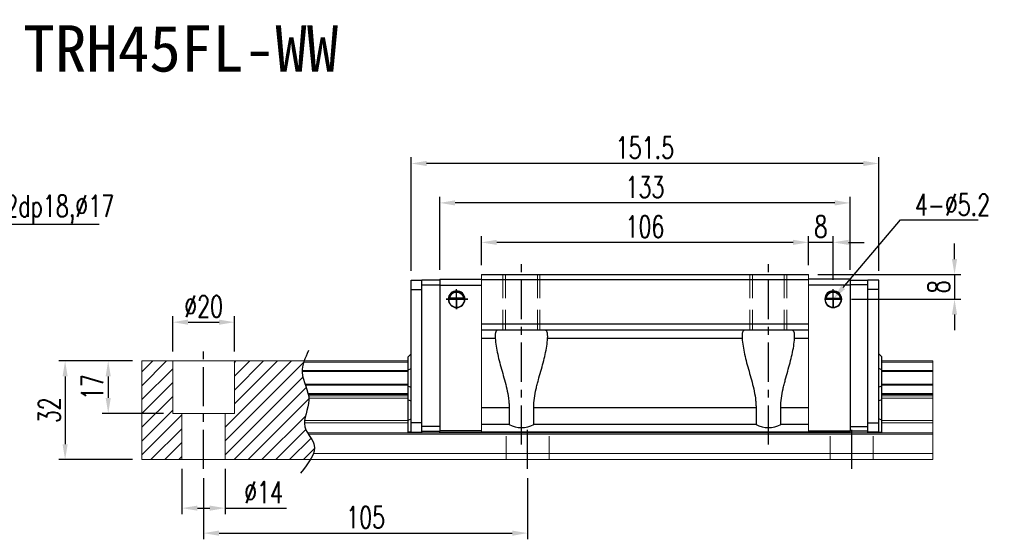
# Model space of a CAD drawing. Header units: millimetres. Extents: x 1358 to 1860, y 659 to 1074.
# Tile 3 of 3: x 1541 to 1860, y 659 to 828. Entities that reach past the tile are written whole.
import ezdxf
from ezdxf import colors
from ezdxf.entities.mleader import LeaderData, LeaderLine
from ezdxf.enums import TextEntityAlignment as Align
from ezdxf.math import Vec2, Vec3

# ---------------------------------------------------------------- set-up
doc = ezdxf.new("R2010")
doc.units = ezdxf.units.MM
doc.header["$LTSCALE"] = 2
doc.header["$PDSIZE"] = -1
for name, pattern in [('CENTER', [10.16, 6.35, -1.27, 1.27, -1.27]), ('DASHED', [0.75, 0.5, -0.25]), ('HIDDEN', [1.905, 1.27, -0.635])]:
    doc.linetypes.add(name, pattern=pattern)
for name, color, linetype in [('2', 7, 'Continuous'), ('CHA', 2, 'Continuous'), ('CL', 1, 'CENTER'), ('DIM', 4, 'Continuous'), ('HID', 2, 'DASHED'), ('OUT', 3, 'Continuous')]:
    doc.layers.add(name, color=color, linetype=linetype)
doc.styles.add('DIM-7', font='SIMPLEX.shx', dxfattribs={"width": 0.7, "bigfont": 'chineset.shx'})
doc.styles.add('T', font='kaiu.ttf')
doc.dimstyles.new('CNS', dxfattribs={"dimtxt": 3.5, "dimasz": 2.5, "dimexe": 1, "dimexo": 1.5, "dimgap": 0.09, "dimtad": 0, "dimdsep": 46, "dimtxsty": 'DIM-7', "dimcen": 0.09, "dimclrd": 1, "dimclre": 1, "dimclrt": 4, "dimadec": 0, "dimazin": 0, "dimtfac": 1, "dimtix": 1, "dimtmove": 2, "dimatfit": 3, "dimfxl": 1, "dimtvp": 0.971429, "dimtolj": 1, "dimarcsym": 0})

# ---------------------------------------------------------------- blocks, each defined once
blk = doc.blocks.new('*D4')
at = {"color": 7, "lineweight": -2}
for p, q in [((1600.79, 679.03), (1600.79, 659.22)), ((1705.79, 679.03), (1705.79, 659.22)), ((1605.79, 661.22), (1700.79, 661.22))]:
    blk.add_line(p, q, dxfattribs=at)
at = {"color": 7}
for points in [[(1605.79, 662.05), (1605.79, 660.38), (1600.79, 661.22)], [(1700.79, 662.05), (1700.79, 660.38), (1705.79, 661.22)]]:
    blk.add_solid(points, dxfattribs=at)
at = {"layer": 'DEFPOINTS', "color": 0}
for p in [(1600.79, 682.03), (1705.79, 682.03), (1705.79, 661.22)]:
    blk.add_point(p, dxfattribs=at)
at = {"color": 7, "insert": (1653.29, 666.32), "char_height": 7, "attachment_point": 5, "style": 'DIM-7'}
blk.add_mtext('\\A1;105', dxfattribs=at)
blk = doc.blocks.new('*D11')
at = {"color": 7, "lineweight": -2}
for p, q in [((1590.79, 720.03), (1590.79, 731.58)), ((1610.79, 720.03), (1610.79, 731.58)), ((1595.79, 729.58), (1605.79, 729.58))]:
    blk.add_line(p, q, dxfattribs=at)
at = {"color": 7}
for points in [[(1595.79, 730.42), (1595.79, 728.75), (1590.79, 729.58)], [(1605.79, 730.42), (1605.79, 728.75), (1610.79, 729.58)]]:
    blk.add_solid(points, dxfattribs=at)
at = {"layer": 'DEFPOINTS', "color": 0}
for p in [(1610.79, 729.58), (1590.79, 717.03), (1610.79, 717.03)]:
    blk.add_point(p, dxfattribs=at)
at = {"color": 7, "insert": (1600.79, 734.68), "char_height": 7, "attachment_point": 5, "style": 'DIM-7'}
blk.add_mtext('\\A1;%%C20', dxfattribs=at)
blk = doc.blocks.new('*D12')
at = {"color": 7, "lineweight": -2}
for p, q in [((1577.79, 717.03), (1567.89, 717.03)), ((1569.89, 712.03), (1569.89, 705.03)), ((1587.79, 700.03), (1567.89, 700.03))]:
    blk.add_line(p, q, dxfattribs=at)
at = {"color": 7}
for points in [[(1569.06, 712.03), (1570.72, 712.03), (1569.89, 717.03)], [(1569.06, 705.03), (1570.72, 705.03), (1569.89, 700.03)]]:
    blk.add_solid(points, dxfattribs=at)
at = {"layer": 'DEFPOINTS', "color": 0}
for p in [(1580.79, 717.03), (1569.89, 700.03), (1590.79, 700.03)]:
    blk.add_point(p, dxfattribs=at)
at = {"color": 7, "insert": (1564.79, 708.53), "char_height": 7, "attachment_point": 5, "rotation": 90, "style": 'DIM-7'}
blk.add_mtext('\\A1;17', dxfattribs=at)
blk = doc.blocks.new('*D13')
at = {"color": 7, "lineweight": -2}
for p, q in [((1577.79, 717.03), (1553.93, 717.03)), ((1555.93, 712.03), (1555.93, 690.03)), ((1577.79, 685.03), (1553.93, 685.03))]:
    blk.add_line(p, q, dxfattribs=at)
at = {"color": 7}
for points in [[(1555.1, 712.03), (1556.76, 712.03), (1555.93, 717.03)], [(1555.1, 690.03), (1556.76, 690.03), (1555.93, 685.03)]]:
    blk.add_solid(points, dxfattribs=at)
at = {"layer": 'DEFPOINTS', "color": 0}
for p in [(1580.79, 717.03), (1555.93, 685.03), (1580.79, 685.03)]:
    blk.add_point(p, dxfattribs=at)
at = {"color": 7, "insert": (1550.83, 701.03), "char_height": 7, "attachment_point": 5, "rotation": 90, "style": 'DIM-7'}
blk.add_mtext('\\A1;32', dxfattribs=at)
blk = doc.blocks.new('*D14')
at = {"color": 7, "lineweight": -2}
for p, q in [((1796.79, 748.03), (1796.79, 757.45)), ((1804.79, 743.27), (1804.79, 757.45)), ((1791.79, 755.45), (1786.79, 755.45)), ((1804.79, 755.45), (1796.79, 755.45)), ((1809.79, 755.45), (1814.79, 755.45))]:
    blk.add_line(p, q, dxfattribs=at)
at = {"color": 7}
for points in [[(1791.79, 756.28), (1791.79, 754.62), (1796.79, 755.45)], [(1809.79, 756.28), (1809.79, 754.62), (1804.79, 755.45)]]:
    blk.add_solid(points, dxfattribs=at)
at = {"layer": 'DEFPOINTS', "color": 0}
for p in [(1796.79, 755.45), (1796.79, 745.03), (1804.79, 740.27)]:
    blk.add_point(p, dxfattribs=at)
at = {"color": 7, "insert": (1800.79, 760.55), "char_height": 7, "attachment_point": 5, "style": 'DIM-7'}
blk.add_mtext('\\A1;8', dxfattribs=at)
blk = doc.blocks.new('*D16')
at = {"color": 7, "lineweight": -2}
for p, q in [((1690.79, 748.03), (1690.79, 757.45)), ((1796.79, 748.03), (1796.79, 757.45)), ((1791.79, 755.45), (1695.79, 755.45))]:
    blk.add_line(p, q, dxfattribs=at)
at = {"color": 7}
for points in [[(1695.79, 756.28), (1695.79, 754.62), (1690.79, 755.45)], [(1791.79, 756.28), (1791.79, 754.62), (1796.79, 755.45)]]:
    blk.add_solid(points, dxfattribs=at)
at = {"layer": 'DEFPOINTS', "color": 0}
for p in [(1690.79, 755.45), (1690.79, 745.03), (1796.79, 745.03)]:
    blk.add_point(p, dxfattribs=at)
at = {"color": 7, "insert": (1743.79, 760.55), "char_height": 7, "attachment_point": 5, "style": 'DIM-7'}
blk.add_mtext('\\A1;106', dxfattribs=at)
blk = doc.blocks.new('*D17')
at = {"color": 7, "lineweight": -2}
for p, q in [((1677.29, 746.53), (1677.29, 770.24)), ((1810.29, 746.53), (1810.29, 770.24)), ((1805.29, 768.24), (1682.29, 768.24))]:
    blk.add_line(p, q, dxfattribs=at)
at = {"color": 7}
for points in [[(1682.29, 769.08), (1682.29, 767.41), (1677.29, 768.24)], [(1805.29, 769.08), (1805.29, 767.41), (1810.29, 768.24)]]:
    blk.add_solid(points, dxfattribs=at)
at = {"layer": 'DEFPOINTS', "color": 0}
for p in [(1677.29, 768.24), (1677.29, 743.53), (1810.29, 743.53)]:
    blk.add_point(p, dxfattribs=at)
at = {"color": 7, "insert": (1743.79, 773.34), "char_height": 7, "attachment_point": 5, "style": 'DIM-7'}
blk.add_mtext('\\A1;133', dxfattribs=at)
blk = doc.blocks.new('*D18')
at = {"color": 7, "lineweight": -2}
for p, q in [((1844.1, 750.03), (1844.1, 755.03)), ((1799.79, 745.03), (1846.1, 745.03)), ((1844.1, 745.03), (1844.1, 737.03)), ((1810.74, 737.03), (1846.1, 737.03)), ((1844.1, 732.03), (1844.1, 727.03))]:
    blk.add_line(p, q, dxfattribs=at)
at = {"color": 7}
for points in [[(1843.26, 750.03), (1844.93, 750.03), (1844.1, 745.03)], [(1843.26, 732.03), (1844.93, 732.03), (1844.1, 737.03)]]:
    blk.add_solid(points, dxfattribs=at)
at = {"layer": 'DEFPOINTS', "color": 0}
for p in [(1796.79, 745.03), (1807.74, 737.03), (1844.1, 737.03)]:
    blk.add_point(p, dxfattribs=at)
at = {"color": 7, "insert": (1839, 741.03), "char_height": 7, "attachment_point": 5, "rotation": 90, "style": 'DIM-7'}
blk.add_mtext('\\A1;8', dxfattribs=at)
blk = doc.blocks.new('*D20')
at = {"layer": 'DEFPOINTS', "color": 0}
for p in [(1668.04, 781.02), (1668.04, 743.18), (1819.54, 743.18)]:
    blk.add_point(p, dxfattribs=at)
at = {"layer": 'DIM', "color": 7, "lineweight": -2}
for p, q in [((1668.04, 746.18), (1668.04, 783.02)), ((1819.54, 746.18), (1819.54, 783.02)), ((1814.54, 781.02), (1673.04, 781.02))]:
    blk.add_line(p, q, dxfattribs=at)
at = {"layer": 'DIM', "color": 7}
for points in [[(1673.04, 781.85), (1673.04, 780.18), (1668.04, 781.02)], [(1814.54, 781.85), (1814.54, 780.18), (1819.54, 781.02)]]:
    blk.add_solid(points, dxfattribs=at)
at = {"layer": 'DIM', "color": 7, "insert": (1743.79, 786.12), "char_height": 7, "attachment_point": 5, "style": 'DIM-7'}
blk.add_mtext('\\A1;151.5', dxfattribs=at)
blk = doc.blocks.new('*D29')
at = {"color": 7, "lineweight": -2}
for p, q in [((1593.79, 682.03), (1593.79, 667.32)), ((1607.79, 682.03), (1607.79, 667.32)), ((1598.79, 669.32), (1602.79, 669.32)), ((1607.79, 669.32), (1627.65, 669.32))]:
    blk.add_line(p, q, dxfattribs=at)
at = {"color": 7}
for points in [[(1598.79, 670.15), (1598.79, 668.49), (1593.79, 669.32)], [(1602.79, 670.15), (1602.79, 668.49), (1607.79, 669.32)]]:
    blk.add_solid(points, dxfattribs=at)
at = {"layer": 'DEFPOINTS', "color": 0}
for p in [(1593.79, 685.03), (1607.79, 685.03), (1607.79, 669.32)]:
    blk.add_point(p, dxfattribs=at)
at = {"color": 7, "insert": (1620.22, 674.42), "char_height": 7, "attachment_point": 5, "style": 'DIM-7'}
blk.add_mtext('\\A1;%%C14', dxfattribs=at)

msp = doc.modelspace()

# ---------------------------------------------------------------- hatches: boundary and pattern name
at = {"layer": 'DIM'}
h = msp.add_hatch(dxfattribs=at)
h.set_pattern_fill('ANSI31', color=0, style=0)
h.set_pattern_definition([(45, (1276.839, 544.25), (-2.245064, 2.245064), [])])
edge = h.paths.add_edge_path()
edge.add_spline(control_points=[(1633.689, 709.462), (1633.224, 710.764), (1632.763, 712.14), (1632.719, 713.517), (1632.718, 713.602)], knot_values=[7.0410379, 7.0410379, 7.0410379, 7.0410379, 11.0834181, 11.3490412, 11.3490412, 11.3490412, 11.3490412], degree=3, periodic=0)
edge.add_spline(control_points=[(1632.718, 713.602), (1632.717, 713.7), (1632.717, 713.798), (1632.72, 713.896)], knot_values=[6.7346274, 6.7346274, 6.7346274, 6.7346274, 7.0410379, 7.0410379, 7.0410379, 7.0410379], degree=3, periodic=0)
edge.add_spline(control_points=[(1632.72, 713.896), (1632.745, 714.799), (1632.935, 715.703), (1633.221, 716.607)], knot_values=[3.908874, 3.908874, 3.908874, 3.908874, 6.7346274, 6.7346274, 6.7346274, 6.7346274], degree=3, periodic=0)
edge.add_spline(control_points=[(1633.221, 716.607), (1633.266, 716.749), (1633.313, 716.89), (1633.362, 717.032)], knot_values=[3.466366, 3.466366, 3.466366, 3.466366, 3.908874, 3.908874, 3.908874, 3.908874], degree=3, periodic=0)
edge.add_line((1633.359, 717.032), (1610.787, 717.032))
edge.add_line((1610.787, 717.032), (1610.787, 700.032))
edge.add_line((1610.787, 700.032), (1607.787, 700.032))
edge.add_line((1607.787, 700.032), (1607.787, 685.032))
edge.add_line((1607.787, 685.032), (1635.43, 685.032))
edge.add_spline(control_points=[(1635.43, 685.032), (1635.834, 685.702), (1636.165, 686.37), (1636.391, 687.032)], knot_values=[35.0876755, 35.0876755, 35.0876755, 35.0876755, 37.2888756, 37.2888756, 37.2888756, 37.2888756], degree=3, periodic=0)
edge.add_spline(control_points=[(1636.391, 687.032), (1636.749, 688.086), (1636.931, 690.209), (1635.431, 692.257), (1634.75, 693.325)], knot_values=[27.949439, 27.949439, 27.949439, 27.949439, 31.4503537, 35.0876755, 35.0876755, 35.0876755, 35.0876755], degree=3, periodic=0)
edge.add_spline(control_points=[(1634.75, 693.325), (1634.675, 693.442), (1634.601, 693.56), (1634.529, 693.678)], knot_values=[27.5490533, 27.5490533, 27.5490533, 27.5490533, 27.949439, 27.949439, 27.949439, 27.949439], degree=3, periodic=0)
edge.add_spline(control_points=[(1634.529, 693.678), (1634.127, 694.336), (1633.564, 695.416), (1633.451, 696.551), (1633.455, 696.989)], knot_values=[23.9494384, 23.9494384, 23.9494384, 23.9494384, 26.1777675, 27.5490533, 27.5490533, 27.5490533, 27.5490533], degree=3, periodic=0)
edge.add_spline(control_points=[(1633.455, 696.989), (1633.458, 697.223), (1633.474, 697.459), (1633.501, 697.696)], knot_values=[23.2175338, 23.2175338, 23.2175338, 23.2175338, 23.9494384, 23.9494384, 23.9494384, 23.9494384], degree=3, periodic=0)
edge.add_spline(control_points=[(1633.501, 697.696), (1633.744, 699.837), (1634.989, 702.332), (1634.914, 704.748), (1634.897, 704.971)], knot_values=[15.9420699, 15.9420699, 15.9420699, 15.9420699, 22.5462419, 23.2175338, 23.2175338, 23.2175338, 23.2175338], degree=3, periodic=0)
edge.add_spline(control_points=[(1634.897, 704.971), (1634.88, 705.207), (1634.851, 705.443), (1634.813, 705.678)], knot_values=[15.228195, 15.228195, 15.228195, 15.228195, 15.9420699, 15.9420699, 15.9420699, 15.9420699], degree=3, periodic=0)
edge.add_spline(control_points=[(1634.813, 705.678), (1634.786, 705.845), (1634.755, 706.012), (1634.72, 706.178)], knot_values=[14.7203513, 14.7203513, 14.7203513, 14.7203513, 15.228195, 15.228195, 15.228195, 15.228195], degree=3, periodic=0)
edge.add_spline(control_points=[(1634.72, 706.178), (1634.7, 706.271), (1634.679, 706.364), (1634.657, 706.457)], knot_values=[14.4372251, 14.4372251, 14.4372251, 14.4372251, 14.7203513, 14.7203513, 14.7203513, 14.7203513], degree=3, periodic=0)
edge.add_spline(control_points=[(1634.657, 706.457), (1634.44, 707.368), (1634.115, 708.271), (1633.794, 709.168)], knot_values=[11.6531458, 11.6531458, 11.6531458, 11.6531458, 14.4372251, 14.4372251, 14.4372251, 14.4372251], degree=3, periodic=0)
edge.add_spline(control_points=[(1633.794, 709.168), (1633.759, 709.266), (1633.724, 709.364), (1633.689, 709.462)], knot_values=[11.3490412, 11.3490412, 11.3490412, 11.3490412, 11.6531458, 11.6531458, 11.6531458, 11.6531458], degree=3, periodic=0)
edge.add_line((1633.688, 709.462), (1633.689, 709.462))
h.paths.add_polyline_path([(1590.787, 717.032), (1580.787, 717.032), (1580.787, 685.032), (1593.787, 685.032), (1593.787, 700.032), (1590.787, 700.032)])

# ---------------------------------------------------------------- linework, layer by layer
at = {"layer": '2', "color": 0, "linetype": 'Continuous'}
for p, q in [((1677.287, 743.532), (1677.287, 741.632)), ((1677.287, 743.532), (1690.787, 743.532)), ((1810.287, 743.532), (1796.788, 743.532)), ((1810.287, 743.532), (1810.287, 741.632)), ((1668.037, 743.182), (1671.537, 743.182)), ((1668.037, 740.182), (1668.037, 743.182)), ((1668.037, 696.932), (1668.037, 740.182)), ((1668.037, 740.182), (1671.537, 740.182)), ((1677.287, 743.232), (1671.537, 743.232)), ((1671.537, 693.932), (1671.537, 743.232)), ((1671.537, 741.732), (1677.287, 741.732)), ((1677.287, 741.632), (1690.787, 741.632)), ((1677.287, 741.632), (1677.287, 694.332)), ((1810.287, 741.632), (1796.787, 741.632)), ((1810.287, 743.232), (1816.037, 743.232)), ((1816.037, 741.732), (1810.287, 741.732)), ((1810.287, 741.632), (1810.287, 694.332)), ((1816.037, 693.932), (1816.037, 743.232)), ((1819.537, 743.182), (1816.037, 743.182)), ((1819.537, 740.182), (1816.037, 740.182)), ((1819.537, 740.182), (1819.537, 743.182)), ((1819.537, 696.932), (1819.537, 740.182)), ((1680.187, 737.032), (1685.387, 737.032)), ((1685.096, 737.307), (1680.478, 737.307)), ((1685.068, 737.332), (1680.507, 737.332)), ((1807.387, 737.032), (1802.187, 737.032)), ((1802.478, 737.307), (1807.096, 737.307)), ((1802.507, 737.332), (1807.068, 737.332)), ((1667.037, 718.332), (1668.037, 719.332)), ((1667.037, 714.184), (1667.037, 718.332)), ((1820.537, 718.332), (1819.537, 719.332)), ((1820.537, 714.184), (1820.537, 718.332)), ((1667.037, 714.184), (1668.037, 714.548)), ((1667.037, 708.88), (1667.037, 714.184)), ((1820.537, 714.184), (1819.537, 714.548)), ((1820.537, 708.88), (1820.537, 714.184)), ((1667.037, 708.88), (1668.037, 708.516)), ((1667.037, 704.411), (1667.037, 708.88)), ((1820.537, 708.88), (1819.537, 708.516)), ((1820.537, 704.411), (1820.537, 708.88)), ((1667.037, 697.82), (1667.037, 704.411)), ((1667.037, 704.411), (1668.037, 704.047)), ((1820.537, 704.411), (1819.537, 704.047)), ((1820.537, 697.82), (1820.537, 704.411)), ((1667.037, 697.82), (1668.037, 698.235)), ((1667.037, 693.932), (1667.037, 697.82)), ((1671.537, 696.932), (1668.037, 696.932)), ((1668.037, 693.932), (1668.037, 696.932)), ((1677.287, 695.732), (1671.537, 695.732)), ((1810.287, 695.732), (1816.037, 695.732)), ((1816.037, 696.932), (1819.537, 696.932)), ((1820.537, 697.82), (1819.537, 698.235)), ((1819.537, 693.932), (1819.537, 696.932)), ((1820.537, 693.932), (1820.537, 697.82)), ((1668.037, 693.932), (1667.037, 693.932)), ((1668.037, 693.932), (1671.537, 693.932)), ((1671.537, 694.232), (1677.287, 694.232)), ((1677.287, 693.932), (1677.287, 694.332)), ((1690.787, 694.332), (1677.287, 694.332)), ((1677.287, 693.932), (1690.787, 693.932)), ((1796.787, 694.332), (1810.287, 694.332)), ((1810.287, 693.932), (1796.787, 693.932)), ((1810.287, 693.932), (1810.287, 694.332)), ((1816.037, 694.232), (1810.287, 694.232)), ((1819.537, 693.932), (1816.037, 693.932)), ((1819.537, 693.932), (1820.537, 693.932))]:
    msp.add_line(p, q, dxfattribs=at)
for centre, radius, start, end in [((1682.787, 737.032), 2.7, 90, 270), ((1682.787, 737.032), 2.6, 90, 270), ((1682.787, 737.032), 2.7, 270, 90), ((1682.787, 737.032), 2.6, 270, 90), ((1804.787, 737.032), 2.7, 90, 270), ((1804.787, 737.032), 2.6, 90, 270), ((1804.787, 737.032), 2.7, 270, 90), ((1804.787, 737.032), 2.6, 270, 90)]:
    msp.add_arc(centre, radius, start, end, dxfattribs=at)
at = {"layer": '2', "color": 0, "linetype": 'Continuous', "extrusion": (0, 0, -1)}
for centre, start, end in [((-1682.787, 737.032), 7.49472, 90), ((-1682.787, 737.032), 90, 172.50528), ((-1804.787, 737.032), 7.49472, 90), ((-1804.787, 737.032), 90, 172.50528)]:
    msp.add_arc(centre, 2.3, start, end, dxfattribs=at)
at = {"layer": '2', "color": 0, "linetype": 'Continuous'}
for points, knots in [([(1680.478, 737.307), (1680.505, 737.539), (1680.567, 737.766), (1680.739, 738.172), (1680.85, 738.356), (1681.166, 738.757), (1681.394, 738.952), (1681.814, 739.197), (1681.995, 739.276), (1682.308, 739.362), (1682.43, 739.386), (1682.632, 739.408), (1682.71, 739.412), (1682.787, 739.412)], [0, 0, 0, 0, 0.187135, 0.187135, 0.3722972, 0.3722972, 0.651232, 0.651232, 0.8354912, 0.8354912, 0.9393137, 0.9393137, 1, 1, 1, 1]), ([(1682.787, 739.412), (1682.913, 739.412), (1683.041, 739.4), (1683.336, 739.35), (1683.499, 739.3), (1683.938, 739.117), (1684.194, 738.945), (1684.586, 738.551), (1684.739, 738.345), (1684.95, 737.925), (1685.023, 737.717), (1685.079, 737.437), (1685.089, 737.372), (1685.096, 737.307)], [0, 0, 0, 0, 0.0998047, 0.0998047, 0.2515472, 0.2515472, 0.5439534, 0.5439534, 0.769985, 0.769985, 0.9482846, 0.9482846, 1, 1, 1, 1]), ([(1804.787, 739.412), (1804.661, 739.412), (1804.534, 739.4), (1804.239, 739.35), (1804.075, 739.3), (1803.636, 739.117), (1803.38, 738.945), (1802.988, 738.551), (1802.836, 738.345), (1802.625, 737.925), (1802.552, 737.717), (1802.496, 737.437), (1802.486, 737.372), (1802.478, 737.307)], [0, 0, 0, 0, 0.0998047, 0.0998047, 0.2515472, 0.2515472, 0.5439534, 0.5439534, 0.769985, 0.769985, 0.9482846, 0.9482846, 1, 1, 1, 1]), ([(1807.096, 737.307), (1807.069, 737.539), (1807.008, 737.766), (1806.836, 738.172), (1806.724, 738.356), (1806.408, 738.757), (1806.181, 738.952), (1805.761, 739.197), (1805.58, 739.276), (1805.266, 739.362), (1805.145, 739.386), (1804.942, 739.408), (1804.865, 739.412), (1804.787, 739.412)], [0, 0, 0, 0, 0.187135, 0.187135, 0.3722972, 0.3722972, 0.651232, 0.651232, 0.8354912, 0.8354912, 0.9393137, 0.9393137, 1, 1, 1, 1])]:
    msp.add_open_spline(points, degree=3, knots=knots, dxfattribs=at)
for points in [[(1680.507, 737.332), (1680.497, 737.324), (1680.488, 737.315), (1680.478, 737.307)], [(1685.096, 737.307), (1685.087, 737.315), (1685.077, 737.324), (1685.068, 737.332)], [(1802.478, 737.307), (1802.488, 737.315), (1802.497, 737.324), (1802.507, 737.332)], [(1807.068, 737.332), (1807.077, 737.324), (1807.087, 737.315), (1807.096, 737.307)]]:
    msp.add_open_spline(points, degree=3, dxfattribs=at)
at = {"layer": 'CL', "color": 7}
for p, q in [((1703.787, 689.932), (1703.787, 749.032)), ((1783.787, 689.932), (1783.787, 749.032))]:
    msp.add_line(p, q, dxfattribs=at)
at = {"layer": 'CL', "color": 0}
for p, q in [((1600.787, 682.032), (1600.787, 720.032)), ((1705.787, 682.032), (1705.787, 697.182)), ((1810.787, 682.032), (1810.787, 696.932))]:
    msp.add_line(p, q, dxfattribs=at)
at = {"layer": 'DIM', "color": 0}
for p, q in [((1682.787, 733.847), (1682.787, 740.316)), ((1804.787, 734.08), (1804.787, 740.271)), ((1686.393, 737.032), (1679.355, 737.032)), ((1679.355, 737.032), (1682.787, 737.032)), ((1682.787, 737.032), (1686.393, 737.032)), ((1682.787, 737.032), (1682.787, 733.847)), ((1807.738, 737.032), (1801.95, 737.032)), ((1801.95, 737.032), (1804.787, 737.032)), ((1804.787, 737.032), (1807.738, 737.032)), ((1804.787, 737.032), (1804.787, 737.032)), ((1804.787, 737.032), (1804.787, 734.08))]:
    msp.add_line(p, q, dxfattribs=at)
msp.add_open_spline([(1634.777, 720.36), (1633.693, 718.021), (1631.227, 712.704), (1636.941, 704.622), (1631.513, 696.22), (1639.06, 689.025), (1634.803, 683.882), (1632.142, 680.667)], degree=3, knots=[0, 0, 0, 0, 7.306661, 16.6133617, 25.3207242, 31.5867608, 42.0326146, 42.0326146, 42.0326146, 42.0326146], dxfattribs=at)
at = {"layer": 'HID', "color": 7, "linetype": 'HIDDEN', "lineweight": 0, "ltscale": 3}
for p, q in [((1697.787, 745.032), (1697.787, 727.032)), ((1698.637, 745.032), (1698.637, 727.032)), ((1708.937, 745.032), (1708.937, 727.032)), ((1709.787, 745.032), (1709.787, 727.032)), ((1777.787, 745.032), (1777.787, 727.032)), ((1778.637, 745.032), (1778.637, 727.032)), ((1788.937, 745.032), (1788.937, 727.032)), ((1789.787, 745.032), (1789.787, 727.032))]:
    msp.add_line(p, q, dxfattribs=at)
at = {"layer": 'HID', "color": 0, "linetype": 'HIDDEN', "lineweight": 0, "ltscale": 3}
for p, q in [((1698.787, 685.032), (1698.787, 693.932)), ((1712.787, 685.032), (1712.787, 693.932)), ((1803.787, 685.032), (1803.787, 693.932)), ((1817.787, 685.032), (1817.787, 693.932))]:
    msp.add_line(p, q, dxfattribs=at)
at = {"layer": 'OUT', "color": 7, "linetype": 'Continuous', "lineweight": 15}
for p, q in [((1690.787, 745.032), (1690.787, 693.932)), ((1796.787, 745.032), (1796.787, 693.932))]:
    msp.add_line(p, q, dxfattribs=at)
at = {"layer": 'OUT', "color": 7}
for p, q in [((1690.787, 745.032), (1796.787, 745.032)), ((1796.787, 743.282), (1690.787, 743.282)), ((1796.787, 728.932), (1690.787, 728.932)), ((1796.787, 727.032), (1690.787, 727.032)), ((1690.787, 724.403), (1695.308, 724.403)), ((1712.267, 724.403), (1775.308, 724.403)), ((1792.267, 724.403), (1796.787, 724.403)), ((1690.787, 701.932), (1699.787, 701.932)), ((1699.787, 701.932), (1699.787, 696.432)), ((1707.787, 696.432), (1707.787, 701.932)), ((1707.787, 701.932), (1779.787, 701.932)), ((1779.787, 701.932), (1779.787, 696.432)), ((1787.787, 696.432), (1787.787, 701.932)), ((1787.787, 701.932), (1796.787, 701.932)), ((1699.787, 696.432), (1690.787, 696.432)), ((1779.787, 696.432), (1707.787, 696.432)), ((1796.787, 696.432), (1787.787, 696.432)), ((1796.787, 693.932), (1690.787, 693.932))]:
    msp.add_line(p, q, dxfattribs=at)
at = {"layer": 'OUT', "color": 0, "linetype": 'Continuous', "lineweight": 15}
for p, q in [((1580.787, 717.032), (1667.037, 717.032)), ((1580.787, 685.032), (1580.787, 717.032)), ((1590.787, 700.032), (1590.787, 717.032)), ((1610.787, 700.032), (1610.787, 717.032)), ((1633.221, 716.607), (1667.037, 716.607)), ((1820.537, 717.032), (1837.116, 717.032)), ((1820.537, 716.607), (1837.116, 716.607)), ((1837.116, 716.607), (1837.116, 717.032)), ((1837.116, 713.896), (1837.116, 716.607)), ((1632.718, 713.602), (1667.037, 713.602)), ((1632.72, 713.896), (1667.037, 713.896)), ((1820.537, 713.896), (1837.116, 713.896)), ((1820.537, 713.602), (1837.116, 713.602)), ((1837.116, 713.602), (1837.116, 713.896)), ((1837.116, 709.462), (1837.116, 713.602)), ((1633.689, 709.462), (1667.037, 709.462)), ((1633.794, 709.168), (1667.037, 709.168)), ((1820.537, 709.462), (1837.116, 709.462)), ((1820.537, 709.168), (1837.116, 709.168)), ((1837.116, 709.168), (1837.116, 709.462)), ((1837.116, 706.457), (1837.116, 709.168)), ((1634.657, 706.457), (1667.037, 706.457)), ((1634.72, 706.178), (1667.037, 706.178)), ((1634.813, 705.678), (1667.037, 705.678)), ((1820.537, 706.457), (1837.116, 706.457)), ((1820.537, 706.178), (1837.116, 706.178)), ((1820.537, 705.678), (1837.116, 705.678)), ((1837.116, 706.178), (1837.116, 706.457)), ((1837.116, 705.678), (1837.116, 706.178)), ((1837.116, 704.971), (1837.116, 705.678)), ((1634.897, 704.971), (1667.037, 704.971)), ((1820.537, 704.971), (1837.116, 704.971)), ((1837.116, 697.696), (1837.116, 704.971)), ((1590.787, 700.032), (1610.787, 700.032)), ((1593.787, 685.032), (1593.787, 700.032)), ((1607.787, 685.032), (1607.787, 700.032)), ((1633.455, 696.989), (1667.037, 696.989)), ((1633.501, 697.696), (1667.037, 697.696)), ((1820.537, 697.696), (1837.116, 697.696)), ((1820.537, 696.989), (1837.116, 696.989)), ((1837.116, 696.989), (1837.116, 697.696)), ((1837.116, 693.678), (1837.116, 696.989)), ((1634.529, 693.678), (1837.116, 693.678)), ((1634.75, 693.325), (1837.116, 693.325)), ((1837.116, 693.325), (1837.116, 693.678)), ((1837.116, 687.032), (1837.116, 693.325)), ((1636.391, 687.032), (1837.116, 687.032)), ((1837.116, 685.032), (1837.116, 687.032)), ((1580.787, 685.032), (1837.116, 685.032))]:
    msp.add_line(p, q, dxfattribs=at)
at = {"layer": 'OUT', "color": 7}
for centre in [(1703.787, 703.932), (1783.787, 703.932)]:
    msp.add_arc(centre, 8.5, 241.92751, 298.07249, dxfattribs=at)
for points, knots in [([(1696.498, 727.032), (1696.368, 727.032), (1696.247, 727.02), (1696.027, 726.969), (1695.929, 726.931), (1695.755, 726.825), (1695.679, 726.758), (1695.548, 726.592), (1695.493, 726.493), (1695.406, 726.268), (1695.372, 726.141), (1695.323, 725.86), (1695.306, 725.704), (1695.279, 725.201), (1695.288, 724.824), (1695.308, 724.403)], [0, 0, 0, 0, 0.125, 0.125, 0.25, 0.25, 0.375, 0.375, 0.5, 0.5, 0.625, 0.625, 0.75, 0.75, 1, 1, 1, 1]), ([(1695.308, 724.403), (1695.348, 723.556), (1695.443, 722.699), (1695.711, 720.959), (1695.883, 720.076), (1696.282, 718.284), (1696.51, 717.372), (1696.997, 715.529), (1697.255, 714.603), (1697.779, 712.738), (1698.045, 711.799), (1698.559, 709.901), (1698.807, 708.942), (1699.246, 706.997), (1699.437, 706.011), (1699.641, 704.499), (1699.695, 703.989), (1699.768, 702.962), (1699.787, 702.447), (1699.787, 701.932)], [0, 0, 0, 0, 0.125, 0.125, 0.25, 0.25, 0.375, 0.375, 0.5, 0.5, 0.625, 0.625, 0.75, 0.75, 0.875, 0.875, 0.9375, 0.9375, 1, 1, 1, 1]), ([(1707.787, 701.932), (1707.787, 702.957), (1707.863, 703.969), (1708.13, 705.969), (1708.32, 706.958), (1708.652, 708.43), (1708.77, 708.92), (1709.016, 709.891), (1709.143, 710.372), (1709.531, 711.805), (1709.798, 712.746), (1710.582, 715.537), (1711.084, 717.354), (1711.684, 720.038), (1711.858, 720.926), (1712.13, 722.69), (1712.226, 723.555), (1712.267, 724.403)], [0, 0, 0, 0, 0.125, 0.125, 0.25, 0.25, 0.3125, 0.3125, 0.375, 0.375, 0.5, 0.5, 0.75, 0.75, 0.875, 0.875, 1, 1, 1, 1]), ([(1712.267, 724.403), (1712.286, 724.819), (1712.296, 725.197), (1712.259, 725.871), (1712.214, 726.151), (1712.083, 726.489), (1712.028, 726.589), (1711.897, 726.756), (1711.821, 726.824), (1711.559, 726.984), (1711.336, 727.032), (1711.077, 727.032)], [0, 0, 0, 0, 0.25, 0.25, 0.5, 0.5, 0.625, 0.625, 0.75, 0.75, 1, 1, 1, 1]), ([(1776.498, 727.032), (1776.368, 727.032), (1776.247, 727.02), (1776.027, 726.969), (1775.929, 726.931), (1775.755, 726.825), (1775.679, 726.758), (1775.548, 726.592), (1775.493, 726.493), (1775.406, 726.268), (1775.372, 726.141), (1775.323, 725.86), (1775.306, 725.704), (1775.279, 725.201), (1775.288, 724.824), (1775.308, 724.403)], [0, 0, 0, 0, 0.125, 0.125, 0.25, 0.25, 0.375, 0.375, 0.5, 0.5, 0.625, 0.625, 0.75, 0.75, 1, 1, 1, 1]), ([(1775.308, 724.403), (1775.348, 723.556), (1775.443, 722.699), (1775.711, 720.959), (1775.883, 720.076), (1776.282, 718.284), (1776.51, 717.372), (1776.997, 715.529), (1777.255, 714.603), (1777.779, 712.738), (1778.045, 711.799), (1778.559, 709.901), (1778.807, 708.942), (1779.246, 706.997), (1779.437, 706.011), (1779.641, 704.499), (1779.695, 703.989), (1779.768, 702.962), (1779.787, 702.447), (1779.787, 701.932)], [0, 0, 0, 0, 0.125, 0.125, 0.25, 0.25, 0.375, 0.375, 0.5, 0.5, 0.625, 0.625, 0.75, 0.75, 0.875, 0.875, 0.9375, 0.9375, 1, 1, 1, 1]), ([(1787.787, 701.932), (1787.787, 702.957), (1787.863, 703.969), (1788.13, 705.969), (1788.32, 706.958), (1788.652, 708.43), (1788.77, 708.92), (1789.016, 709.891), (1789.143, 710.372), (1789.531, 711.805), (1789.798, 712.746), (1790.582, 715.537), (1791.084, 717.354), (1791.684, 720.038), (1791.858, 720.926), (1792.13, 722.69), (1792.226, 723.555), (1792.267, 724.403)], [0, 0, 0, 0, 0.125, 0.125, 0.25, 0.25, 0.3125, 0.3125, 0.375, 0.375, 0.5, 0.5, 0.75, 0.75, 0.875, 0.875, 1, 1, 1, 1]), ([(1792.267, 724.403), (1792.286, 724.819), (1792.296, 725.197), (1792.259, 725.871), (1792.214, 726.151), (1792.083, 726.489), (1792.028, 726.589), (1791.897, 726.756), (1791.821, 726.824), (1791.559, 726.984), (1791.336, 727.032), (1791.077, 727.032)], [0, 0, 0, 0, 0.25, 0.25, 0.5, 0.5, 0.625, 0.625, 0.75, 0.75, 1, 1, 1, 1])]:
    msp.add_open_spline(points, degree=3, knots=knots, dxfattribs=at)

# ---------------------------------------------------------------- texts
at = {"layer": 'CHA', "color": 7, "style": 'T'}
msp.add_text('TRH45FL-WW', height=15, dxfattribs=at).set_placement((1593.432, 818.173), align=Align.MIDDLE)

# ---------------------------------------------------------------- dimensions: what is measured, and where the dimension line sits
at = {"color": 0}
for base, p1, p2, picture, middle in [((1677.287, 768.242), (1810.287, 743.532), (1677.287, 743.532), '*D17', (1743.787, 773.342)), ((1690.787, 755.45), (1796.787, 745.032), (1690.787, 745.032), '*D16', (1743.787, 760.55)), ((1796.787, 755.45), (1804.787, 740.271), (1796.787, 745.032), '*D14', (1800.787, 760.55)), ((1705.787, 661.217), (1600.787, 682.032), (1705.787, 682.032), '*D4', (1653.287, 666.317))]:
    dim = msp.add_linear_dim(base=base, p1=p1, p2=p2, dimstyle='CNS', override={"dimscale": 2, "dimgap": 0.8, "dimtad": 1, "dimclrd": 7, "dimclre": 7, "dimclrt": 7, "dimtmove": 1}, dxfattribs=at)
    dim.commit()
    dim.dimension.update_dxf_attribs({"geometry": picture, "text_midpoint": middle})
for base, p1, p2, picture, middle in [((1844.095, 737.032), (1796.787, 745.032), (1807.738, 737.032), '*D18', (1838.995, 741.032)), ((1555.929, 685.032), (1580.787, 717.032), (1580.787, 685.032), '*D13', (1550.829, 701.032)), ((1569.889, 700.032), (1580.787, 717.032), (1590.787, 700.032), '*D12', (1564.789, 708.532))]:
    dim = msp.add_linear_dim(base=base, p1=p1, p2=p2, angle=90, dimstyle='CNS', override={"dimscale": 2, "dimgap": 0.8, "dimtad": 1, "dimclrd": 7, "dimclre": 7, "dimclrt": 7, "dimtmove": 1}, dxfattribs=at)
    dim.commit()
    dim.dimension.update_dxf_attribs({"geometry": picture, "text_midpoint": middle})
dim = msp.add_linear_dim(base=(1610.787, 729.583), p1=(1590.787, 717.032), p2=(1610.787, 717.032), text='%%C<>', dimstyle='CNS', override={"dimscale": 2, "dimgap": 0.8, "dimtad": 1, "dimclrd": 7, "dimclre": 7, "dimclrt": 7, "dimtmove": 1}, dxfattribs=at)
dim.commit()
dim.dimension.update_dxf_attribs({"geometry": '*D11', "text_midpoint": (1600.787, 734.683)})
dim = msp.add_linear_dim(base=(1607.787, 669.32), p1=(1593.787, 685.032), p2=(1607.787, 685.032), angle=180, text='%%C<>', dimstyle='CNS', override={"dimscale": 2, "dimgap": 0.8, "dimtad": 1, "dimclrd": 7, "dimclre": 7, "dimclrt": 7, "dimtmove": 0}, dxfattribs=at)
dim.commit()
dim.dimension.update_dxf_attribs({"geometry": '*D29', "text_midpoint": (1620.221, 669.32), "dimtype": 160})
at = {"layer": 'DIM', "color": 0}
dim = msp.add_linear_dim(base=(1668.037, 781.016), p1=(1819.537, 743.182), p2=(1668.037, 743.182), dimstyle='CNS', override={"dimscale": 2, "dimgap": 0.8, "dimtad": 1, "dimclrd": 7, "dimclre": 7, "dimclrt": 7, "dimtmove": 1}, dxfattribs=at)
dim.commit()
dim.dimension.update_dxf_attribs({"geometry": '*D20', "text_midpoint": (1743.787, 786.116)})

# ---------------------------------------------------------------- leaders
at = {"color": 7}
ml = msp.add_multileader_mtext('Standard', dxfattribs=at)
ml.set_content('{\\C7;4-M12dp18,%%C17}', color=4, style='DIM-7')
ml.set_leader_properties(color=7)
ml.build(insert=Vec2(0, 0))
ml.multileader.update_dxf_attribs({"text_left_attachment_type": 6, "text_right_attachment_type": 6, "dogleg_length": 0.36, "arrow_head_size": 5, "scale": 2})
ctx = ml.context
ctx.base_point, ctx.scale, ctx.char_height, ctx.arrow_head_size, ctx.landing_gap_size, ctx.plane_origin = Vec3(1513.636, 761.398), 2, 7, 5, 4, Vec3(1499.816, 745.032)
ctx.left_attachment, ctx.right_attachment = 6, 6
notes = []
notes.append((ctx, [(0, (1, 1, 0), (1512.916, 761.398), (1, 0), 0.72, [(0, [(1499.816, 745.032)], 0, [])])]))
ctx.mtext.insert, ctx.mtext.flow_direction = Vec3(1517.636, 770.732), 5
at = {"color": 0}
ml = msp.add_multileader_mtext('Standard', dxfattribs=at)
ml.set_content('{\\C7;4-%%C5.2}', color=4, style='DIM-7')
ml.set_leader_properties(color=7)
ml.build(insert=Vec2(0, 0))
ml.multileader.update_dxf_attribs({"text_left_attachment_type": 6, "text_right_attachment_type": 6, "dogleg_length": 0.36, "arrow_head_size": 5, "scale": 2})
ctx = ml.context
ctx.base_point, ctx.scale, ctx.char_height, ctx.arrow_head_size, ctx.landing_gap_size, ctx.plane_origin = Vec3(1827.276, 762.727), 2, 7, 5, 4, Vec3(1787.787, 737.032)
ctx.left_attachment, ctx.right_attachment = 6, 6
notes.append((ctx, [(0, (1, 1, 0), (1826.556, 762.727), (1, 0), 0.72, [(0, [(1804.787, 737.032)], 0, [])])]))
ctx.mtext.insert, ctx.mtext.flow_direction = Vec3(1831.276, 771.127), 5
for ctx, leaders in notes:
    for number, flags, end, landing, length, lines in leaders:
        leader = LeaderData()
        leader.index, (leader.has_last_leader_line, leader.has_dogleg_vector, leader.attachment_direction) = number, flags
        leader.last_leader_point, leader.dogleg_vector, leader.dogleg_length = Vec3(end), Vec3(landing), length
        for number, points, colour, breaks in lines:
            line = LeaderLine()
            line.index, line.vertices, line.color, line.breaks = number, Vec3.list(points), colors.encode_raw_color(colour), breaks
            leader.lines.append(line)
        ctx.leaders.append(leader)

doc.saveas('drawing.dxf')
